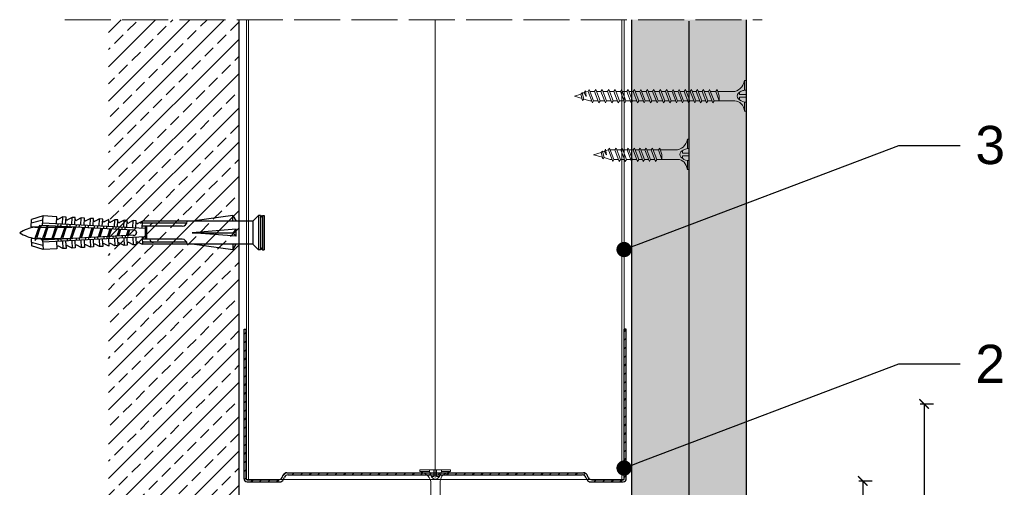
# Model space of a CAD drawing. Header units: millimetres. Extents: x 311 to 5395, y 1032 to 1644.
# Tile 30 of 30: x 5138 to 5395, y 1522 to 1644. Entities that reach past the tile are written whole.
import ezdxf
from ezdxf import colors
from ezdxf.entities.mleader import LeaderData, LeaderLine
from ezdxf.math import Vec2, Vec3

# ---------------------------------------------------------------- set-up
doc = ezdxf.new("R2010")
doc.units = ezdxf.units.MM
doc.linetypes.add('ACAD_ISO02W100', pattern=[15, 12, -3])
for name, color, linetype, lineweight in [('_ISOVER WELNA', 7, 'BATTING', 9), ('_RIGIPS AKCESORIA', 7, 'Continuous', 18), ('_RIGIPS G-K', 7, 'Continuous', 25), ('_RIGIPS PROFIL', 7, 'Continuous', 18), ('OPISY', 7, 'Continuous', 9), ('PRZERYWANA', 7, 'ACAD_ISO02W100', 9), ('WYMIARY', 7, 'Continuous', 25)]:
    doc.layers.add(name, color=color, linetype=linetype, lineweight=lineweight)
doc.styles.get("Standard").update_dxf_attribs({"font": 'arial.ttf'})
doc.linetypes.add('BATTING', pattern='A,0.00254,-2.54,[134,ltypeshp.shx,S=2.54,R=0,X=-2.54,Y=0],-5.08,[134,ltypeshp.shx,S=2.54,R=180,X=2.54,Y=0],-2.54', length=10.16254)
doc.dimstyles.new('ISO-25', dxfattribs={"dimtxt": 5, "dimasz": 2.5, "dimexe": 2.5, "dimexo": 0.625, "dimtad": 1, "dimtxsty": 'Standard', "dimblk": 'ARCHTICK', "dimcen": 2.5, "dimadec": 0, "dimazin": 0, "dimtfac": 1, "dimtmove": 0, "dimatfit": 3, "dimfxl": 1, "dimfxlon": 1, "dimarcsym": 0})
pattern_1 = [(45, (6715.6008, -1052.7205), (-1.122532, 3.367596), [0, -3.175])]

# ---------------------------------------------------------------- blocks, each defined once
blk = doc.blocks.new('TN 25')
at = {"layer": '_RIGIPS AKCESORIA'}
for p, q in [((0, -0.84), (0, 7.16)), ((0, 7.16), (0.46, 7.16)), ((0.46, 7.16), (0.46, 4.78)), ((0.46, 4.78), (0, 4.78)), ((0, 3.5), (1.77, 3.5)), ((0, 2.83), (1.77, 2.83)), ((1.77, 3.5), (1.77, 4.2)), ((1.77, 2.83), (1.77, 2.18)), ((3.02, 4.46), (8.47, 4.46)), ((7.12, 4.46), (7.12, 3.18)), ((8.03, 2.01), (7.12, 4.46)), ((7.12, 3.18), (7.65, 1.53)), ((8.47, 4.46), (8.79, 5)), ((9.61, 1.51), (8.47, 4.46)), ((8.79, 5), (9.93, 2.01)), ((9, 4.46), (10.1, 4.46)), ((10.1, 4.46), (10.41, 5)), ((11.23, 1.51), (10.1, 4.46)), ((10.41, 5), (11.56, 2.01)), ((10.62, 4.46), (11.67, 4.46)), ((11.67, 4.46), (11.99, 5)), ((12.81, 1.51), (11.67, 4.46)), ((11.99, 5), (13.14, 2.01)), ((12.2, 4.46), (13.21, 4.46)), ((13.21, 4.46), (13.52, 5)), ((14.34, 1.51), (13.21, 4.46)), ((13.52, 5), (14.67, 2.01)), ((13.73, 4.46), (14.8, 4.46)), ((14.8, 4.46), (15.12, 5)), ((15.94, 1.51), (14.8, 4.46)), ((15.12, 5), (16.26, 2.01)), ((15.33, 4.46), (16.42, 4.46)), ((16.42, 4.46), (16.73, 5)), ((17.55, 1.51), (16.42, 4.46)), ((16.73, 5), (17.88, 2.01)), ((16.94, 4.46), (17.99, 4.46)), ((17.99, 4.46), (18.31, 5)), ((19.13, 1.51), (17.99, 4.46)), ((18.31, 5), (19.45, 2.01)), ((18.52, 4.46), (19.68, 4.46)), ((19.68, 4.46), (20, 5)), ((20.82, 1.51), (19.68, 4.46)), ((20, 5), (21.14, 2.01)), ((20.21, 4.46), (20.7, 4.46)), ((20.7, 4.46), (22.28, 3.98)), ((21.85, 1.83), (21.67, 3.28)), ((21.67, 3.28), (22.14, 2.4)), ((22.28, 3.98), (22.56, 4.37)), ((22.7, 2.36), (22.28, 3.98)), ((22.56, 4.37), (23.03, 2.71)), ((23.03, 2.71), (22.7, 2.36)), ((22.71, 3.85), (25, 3.24)), ((25, 3.24), (23.03, 2.71)), ((0.46, 1.64), (0, 1.64)), ((0.46, -0.84), (0.46, 1.64)), ((7.49, 2.01), (3.55, 2.01)), ((7.65, 1.53), (8.03, 2.01)), ((9.41, 2.01), (8.03, 2.01)), ((9.93, 2.01), (9.61, 1.51)), ((11.04, 2.01), (9.93, 2.01)), ((11.56, 2.01), (11.23, 1.51)), ((12.61, 2.01), (11.56, 2.01)), ((13.14, 2.01), (12.81, 1.51)), ((14.15, 2.01), (13.14, 2.01)), ((14.67, 2.01), (14.34, 1.51)), ((15.74, 2.01), (14.67, 2.01)), ((16.26, 2.01), (15.94, 1.51)), ((17.36, 2.01), (16.26, 2.01)), ((17.88, 2.01), (17.55, 1.51)), ((18.93, 2.01), (17.88, 2.01)), ((19.45, 2.01), (19.13, 1.51)), ((19.45, 2.01), (20.62, 2.01)), ((21.14, 2.01), (20.82, 1.51)), ((21.14, 2.01), (21.81, 2.12)), ((22.14, 2.4), (21.85, 1.83)), ((22.7, 2.36), (22.14, 2.4)), ((0, -0.84), (0.46, -0.84))]:
    blk.add_line(p, q, dxfattribs=at)
for centre, major_axis, ratio, start_param, end_param in [((3.09, 7.67), (0.17, 3.2), 0.826134, 1.773653, 3.180586), ((-0.04, 0.9), (0, 3.93), 0.848176, -0.720942, -0.151112), ((1.66, 3.18), (0, 0.895), 0.848176, -1.552777, -0.720942), ((1.66, 3.18), (0, 0.895), 0.848176, 3.862535, 4.730408), ((3.37, -1.57), (0.28, 3.57), 0.832181, 0.035984, 1.430787), ((-2.73, 15.91), (0, 14.76), 0.848176, 3.399396, 3.475072), ((0.59, 4.62), (0, 2.81), 0.848176, 3.475072, 3.862535)]:
    blk.add_ellipse(centre, major_axis=major_axis, ratio=ratio, start_param=start_param, end_param=end_param, dxfattribs=at)
blk = doc.blocks.new('_ArchTick')
at = {"color": 0, "linetype": 'ByBlock', "const_width": 0.15}
blk.add_lwpolyline([(-0.5, -0.5), (0.5, 0.5)], dxfattribs=at)
blk = doc.blocks.new('*D37')
at = {"layer": 'Defpoints', "color": 0, "transparency": 16777216}
for p in [(5296.17, 1523.26), (5297.83, 1503.65), (5358.27, 1503.65)]:
    blk.add_point(p, dxfattribs=at)
at = {"layer": 'WYMIARY', "color": 0, "lineweight": -2, "transparency": 16777216}
for p, q in [((5357.27, 1523.26), (5360.77, 1523.26)), ((5358.27, 1523.26), (5358.27, 1503.65)), ((5357.27, 1503.65), (5360.77, 1503.65))]:
    blk.add_line(p, q, dxfattribs=at)
at = {"layer": 'WYMIARY', "color": 0, "lineweight": -2, "transparency": 16777216, "xscale": 2.5, "yscale": 2.5, "zscale": 2.5}
for p, rotation in [((5358.27, 1523.26), 90), ((5358.27, 1503.65), 270)]:
    blk.add_blockref('_ArchTick', p, dxfattribs=dict(at, rotation=rotation))
at = {"layer": 'WYMIARY', "color": 0, "transparency": 16777216, "insert": (5355.1, 1513.46), "char_height": 5, "attachment_point": 5, "rotation": 90}
blk.add_mtext('≤20', dxfattribs=at)
blk = doc.blocks.new('*D40')
at = {"layer": 'Defpoints', "color": 0, "transparency": 16777216}
for p in [(5296.4, 1543.43), (5322.83, 1421.15), (5374.32, 1421.15)]:
    blk.add_point(p, dxfattribs=at)
at = {"layer": 'WYMIARY', "color": 0, "lineweight": -2, "transparency": 16777216}
for p, q in [((5373.32, 1543.43), (5376.82, 1543.43)), ((5374.32, 1543.43), (5374.32, 1421.15)), ((5373.32, 1421.15), (5376.82, 1421.15))]:
    blk.add_line(p, q, dxfattribs=at)
at = {"layer": 'WYMIARY', "color": 0, "lineweight": -2, "transparency": 16777216, "xscale": 2.5, "yscale": 2.5, "zscale": 2.5}
for p, rotation in [((5374.32, 1543.43), 90), ((5374.32, 1421.15), 270)]:
    blk.add_blockref('_ArchTick', p, dxfattribs=dict(at, rotation=rotation))
at = {"layer": 'WYMIARY', "color": 0, "transparency": 16777216, "insert": (5371.14, 1482.29), "char_height": 5, "attachment_point": 5, "rotation": 90}
blk.add_mtext('≤150', dxfattribs=at)
blk = doc.blocks.new('_Dot')
at = {"color": 0, "linetype": 'ByBlock', "lineweight": -2}
blk.add_line((-0.5, 0), (-1, 0), dxfattribs=at)
at = {"color": 0, "linetype": 'ByBlock', "const_width": 0.5}
blk.add_lwpolyline([(-0.25, 0, 1), (0.25, 0, 1)], format="xyb", close=True, dxfattribs=at)
blk = doc.blocks.new('kolek rozprezny komplet 60')
for p, q in [((393.81, 219.85), (390.76, 218.91)), ((393.68, 217.35), (393.81, 219.85)), ((397.41, 219.66), (393.81, 219.85)), ((397.31, 217.76), (397.41, 219.66)), ((399, 219.58), (397.82, 218.98)), ((398.9, 217.68), (399, 219.58)), ((399.8, 219.54), (399, 219.58)), ((399.7, 217.64), (399.8, 219.54)), ((401.4, 219.45), (400.22, 218.85)), ((401.3, 217.56), (401.4, 219.45)), ((402.2, 219.41), (401.4, 219.45)), ((402.1, 217.51), (402.2, 219.41)), ((403.8, 219.33), (402.61, 218.72)), ((403.7, 217.43), (403.8, 219.33)), ((404.6, 219.29), (403.8, 219.33)), ((404.5, 217.39), (404.6, 219.29)), ((406.19, 219.2), (405.01, 218.6)), ((406.09, 217.3), (406.19, 219.2)), ((406.99, 219.16), (406.19, 219.2)), ((406.89, 217.26), (406.99, 219.16)), ((408.59, 219.08), (407.41, 218.47)), ((408.49, 217.18), (408.59, 219.08)), ((409.39, 219.03), (408.59, 219.08)), ((409.29, 217.14), (409.39, 219.03)), ((443.47, 219.95), (432.8, 218.45)), ((443.47, 218.45), (443.47, 219.95)), ((443.47, 219.95), (444.34, 218.45)), ((450.17, 219.95), (448.67, 218.45)), ((450.17, 219.95), (450.17, 210.95)), ((450.67, 219.95), (450.17, 219.95)), ((450.67, 219.95), (450.67, 210.95)), ((450.67, 219.35), (451.17, 219.95)), ((451.17, 219.95), (451.67, 219.95)), ((451.17, 219.95), (451.17, 210.95)), ((451.67, 219.95), (451.67, 210.95)), ((390.66, 217.01), (390.76, 218.91)), ((393.15, 216.88), (390.66, 217.01)), ((393.75, 218.75), (390.71, 217.96)), ((391.67, 216.95), (392.67, 216.95)), ((392.67, 216.95), (391.67, 213.95)), ((392.67, 216.95), (392.07, 213.95)), ((393.07, 216.95), (392.07, 213.95)), ((392.67, 216.95), (393.04, 217.45)), ((393.07, 216.95), (393.04, 217.45)), ((393.07, 216.95), (394.67, 216.95)), ((394.67, 216.95), (393.67, 213.95)), ((417.38, 216.11), (393.68, 217.35)), ((420.47, 216.55), (393.71, 217.95)), ((394.67, 216.95), (394.07, 213.95)), ((395.07, 216.95), (394.07, 213.95)), ((394.67, 216.95), (394.92, 217.29)), ((395.07, 216.95), (395.05, 217.28)), ((395.07, 216.95), (397.07, 216.95)), ((397.07, 216.95), (396.07, 213.95)), ((397.07, 216.95), (396.47, 213.95)), ((397.47, 216.95), (396.47, 213.95)), ((397.07, 216.95), (397.23, 217.17)), ((397.47, 216.95), (397.46, 217.16)), ((397.47, 216.95), (399.47, 216.95)), ((397.67, 217.14), (397.71, 217.74)), ((398.47, 217.1), (398.5, 217.7)), ((399.47, 216.95), (398.47, 213.95)), ((399.47, 216.95), (398.87, 213.95)), ((399.87, 216.95), (398.87, 213.95)), ((399.47, 216.95), (399.55, 217.05)), ((399.87, 216.95), (399.87, 217.03)), ((399.87, 216.95), (401.38, 216.95)), ((400.07, 217.02), (400.1, 217.62)), ((400.87, 216.98), (400.9, 217.58)), ((401.87, 216.92), (400.87, 213.95)), ((401.87, 216.92), (401.27, 213.95)), ((402.26, 216.9), (401.27, 213.95)), ((402.47, 216.89), (402.5, 217.49)), ((403.27, 216.85), (403.3, 217.45)), ((404.22, 216.8), (403.31, 214.05)), ((404.24, 216.8), (403.7, 214.07)), ((404.62, 216.78), (403.72, 214.07)), ((404.86, 216.77), (404.9, 217.37)), ((405.66, 216.73), (405.69, 217.32)), ((406.58, 216.68), (405.75, 214.18)), ((406.62, 216.68), (406.12, 214.2)), ((406.98, 216.66), (406.16, 214.2)), ((407.26, 216.64), (407.29, 217.24)), ((408.06, 216.6), (408.09, 217.2)), ((408.94, 216.55), (408.19, 214.31)), ((408.99, 216.55), (408.55, 214.33)), ((409.34, 216.53), (408.6, 214.33)), ((409.66, 216.52), (409.69, 217.12)), ((410.99, 218.95), (409.8, 218.35)), ((410.46, 216.47), (410.49, 217.07)), ((411.3, 216.43), (410.64, 214.44)), ((410.89, 217.05), (410.99, 218.95)), ((411.37, 216.43), (410.98, 214.45)), ((411.69, 216.41), (411.04, 214.46)), ((412.59, 218.87), (411.4, 218.26)), ((412.05, 216.39), (412.09, 216.99)), ((412.49, 216.97), (412.59, 218.87)), ((413.38, 218.82), (412.59, 218.87)), ((412.85, 216.35), (412.89, 216.95)), ((413.28, 216.93), (413.38, 218.82)), ((414.98, 218.74), (413.8, 218.14)), ((414.45, 216.27), (414.48, 216.86)), ((414.88, 216.84), (414.98, 218.74)), ((415.78, 218.7), (414.98, 218.74)), ((415.25, 216.22), (415.28, 216.82)), ((415.68, 216.8), (415.78, 218.7)), ((417.38, 218.62), (416.2, 218.01)), ((417.28, 216.72), (417.38, 218.62)), ((418.18, 218.57), (417.38, 218.62)), ((418.08, 216.68), (418.18, 218.57)), ((419.78, 218.49), (418.59, 217.89)), ((419.68, 216.59), (419.78, 218.49)), ((430.17, 217.15), (419.71, 217.15)), ((431.37, 217.95), (419.75, 217.95)), ((448.67, 218.45), (419.77, 218.45)), ((420.47, 217.15), (420.47, 213.75)), ((420.67, 217.15), (420.67, 213.75)), ((420.87, 217.15), (420.87, 213.75)), ((448.67, 218.45), (448.67, 212.45)), ((448.67, 216.95), (448.67, 213.95)), ((393.15, 214.02), (390.66, 213.89)), ((390.66, 213.89), (390.76, 211.99)), ((391.67, 213.95), (391.71, 213.45)), ((391.71, 213.45), (392.07, 213.95)), ((392.07, 213.95), (393.67, 213.95)), ((393.67, 213.95), (393.7, 213.55)), ((417.38, 214.79), (393.68, 213.55)), ((420.47, 214.35), (393.71, 212.95)), ((393.78, 213.55), (394.07, 213.95)), ((394.07, 213.95), (396.07, 213.95)), ((396.07, 213.95), (396.09, 213.67)), ((396.28, 213.68), (396.47, 213.95)), ((396.47, 213.95), (398.47, 213.95)), ((398.47, 213.95), (398.48, 213.8)), ((398.77, 213.81), (398.87, 213.95)), ((398.87, 213.95), (400.87, 213.95)), ((400.07, 213.88), (400.1, 213.28)), ((400.87, 213.95), (400.88, 213.92)), ((400.87, 213.92), (400.9, 213.32)), ((401.27, 213.95), (401.38, 213.95)), ((401.27, 213.94), (401.27, 213.95)), ((402.47, 214.01), (402.5, 213.41)), ((403.27, 214.05), (403.3, 213.45)), ((404.86, 214.13), (404.9, 213.53)), ((405.66, 214.17), (405.69, 213.58)), ((407.26, 214.26), (407.29, 213.66)), ((408.06, 214.3), (408.09, 213.7)), ((409.66, 214.38), (409.69, 213.79)), ((410.46, 214.43), (410.49, 213.83)), ((410.89, 213.85), (410.99, 211.95)), ((412.05, 214.51), (412.09, 213.91)), ((412.49, 213.93), (412.59, 212.03)), ((412.85, 214.55), (412.89, 213.95)), ((413.66, 216.31), (413.08, 214.56)), ((413.28, 213.97), (413.38, 212.08)), ((413.75, 216.3), (413.4, 214.58)), ((414.05, 216.29), (413.49, 214.58)), ((414.45, 214.64), (414.48, 214.04)), ((414.88, 214.06), (414.98, 212.16)), ((415.25, 214.68), (415.28, 214.08)), ((416.02, 216.18), (415.52, 214.69)), ((415.68, 214.1), (415.78, 212.2)), ((416.12, 216.18), (415.83, 214.71)), ((416.41, 216.16), (415.93, 214.71)), ((417.28, 214.18), (417.38, 212.29)), ((418.22, 215.58), (418.01, 214.95)), ((418.08, 214.22), (418.18, 212.33)), ((419.68, 214.31), (419.78, 212.41)), ((444.34, 216.37), (432.8, 215.45)), ((432.8, 215.45), (443.47, 215.45)), ((444.34, 214.53), (432.8, 215.45)), ((444.34, 216.37), (443.47, 215.45)), ((444.34, 214.53), (443.47, 215.45)), ((444.34, 214.53), (444.34, 216.37)), ((393.75, 212.15), (390.71, 212.94)), ((393.81, 211.05), (390.76, 211.99)), ((393.68, 213.55), (393.81, 211.05)), ((397.41, 211.24), (393.81, 211.05)), ((397.31, 213.14), (397.41, 211.24)), ((397.67, 213.76), (397.71, 213.16)), ((399, 211.32), (397.82, 211.93)), ((398.47, 213.8), (398.5, 213.2)), ((398.9, 213.22), (399, 211.32)), ((399.8, 211.36), (399, 211.32)), ((399.7, 213.26), (399.8, 211.36)), ((401.4, 211.45), (400.22, 212.05)), ((401.3, 213.35), (401.4, 211.45)), ((402.2, 211.49), (401.4, 211.45)), ((402.1, 213.39), (402.2, 211.49)), ((403.8, 211.57), (402.61, 212.18)), ((403.7, 213.47), (403.8, 211.57)), ((404.6, 211.62), (403.8, 211.57)), ((404.5, 213.51), (404.6, 211.62)), ((406.19, 211.7), (405.01, 212.3)), ((406.09, 213.6), (406.19, 211.7)), ((406.99, 211.74), (406.19, 211.7)), ((406.89, 213.64), (406.99, 211.74)), ((408.59, 211.82), (407.41, 212.43)), ((408.49, 213.72), (408.59, 211.82)), ((409.39, 211.87), (408.59, 211.82)), ((409.29, 213.76), (409.39, 211.87)), ((410.99, 211.95), (409.8, 212.55)), ((412.59, 212.03), (411.4, 212.64)), ((413.38, 212.08), (412.59, 212.03)), ((414.98, 212.16), (413.8, 212.76)), ((415.78, 212.2), (414.98, 212.16)), ((417.38, 212.29), (416.2, 212.89)), ((418.18, 212.33), (417.38, 212.29)), ((419.78, 212.41), (418.59, 213.01)), ((430.17, 213.75), (419.71, 213.75)), ((431.37, 212.95), (419.75, 212.95)), ((448.67, 212.45), (419.77, 212.45)), ((443.47, 210.95), (432.8, 212.45)), ((443.47, 212.45), (443.47, 210.95)), ((443.47, 210.95), (444.34, 212.45)), ((450.17, 210.95), (448.67, 212.45)), ((450.67, 211.55), (451.17, 210.95)), ((450.67, 210.95), (450.17, 210.95)), ((451.17, 210.95), (451.67, 210.95))]:
    blk.add_line(p, q)
for centre, radius, start, end in [((397.68, 219.24), 0.3, 177, 297), ((400.08, 219.12), 0.3, 177, 297), ((402.48, 218.99), 0.3, 177, 297), ((393.41, 206.24), 10.85, 99.2038, 121.9083), ((393.65, 216.85), 0.5, 87, 177), ((404.87, 218.87), 0.3, 177, 297), ((407.27, 218.74), 0.3, 177, 297), ((409.67, 218.61), 0.3, 177, 297), ((411.27, 218.53), 0.3, 177, 297), ((413.66, 218.41), 0.3, 177, 297), ((416.06, 218.28), 0.3, 177, 297), ((418.46, 218.15), 0.3, 177, 297), ((422.67, 216.95), 1, 90, 168.463), ((430.17, 218.45), 1.3, 270, 0), ((393.41, 224.66), 10.85, 238.0917, 260.7962), ((393.65, 214.05), 0.5, 183, 273), ((417.55, 215.45), 0.682, 255.8604, 104.1386), ((397.68, 211.66), 0.3, 63, 183), ((400.08, 211.78), 0.3, 63, 183), ((402.48, 211.91), 0.3, 63, 183), ((404.87, 212.03), 0.3, 63, 183), ((407.27, 212.16), 0.3, 63, 183), ((409.67, 212.29), 0.3, 63, 183), ((411.27, 212.37), 0.3, 63, 183), ((413.66, 212.5), 0.3, 63, 183), ((416.06, 212.62), 0.3, 63, 183), ((418.46, 212.75), 0.3, 63, 183), ((422.67, 213.95), 1, 191.537, 270), ((430.17, 212.45), 1.3, 0, 90)]:
    blk.add_arc(centre, radius, start, end)
blk = doc.blocks.new('UW 100 ULTRASTIL')
h = blk.add_hatch()
h.set_pattern_fill('ANSI31', color=256, scale=0.5, style=0)
h.paths.add_polyline_path([(166.82, 2.35), (89.14, 2.35, 0.286951), (88.24, 1.79), (87.91, 1.11, -0.286951), (87.01, 0.55), (78.78, 0.55, -0.414214), (78.53, 0.8), (78.53, 40), (77.98, 40), (77.98, 0.8, 0.414214), (78.78, 0), (87.35, 0, 0.286951), (88.25, 0.56), (88.58, 1.24, -0.286951), (89.48, 1.8), (166.48, 1.8, -0.286951), (167.38, 1.24), (167.71, 0.56, 0.286951), (168.61, 0), (177.18, 0, 0.414214), (177.98, 0.8), (177.98, 40), (177.43, 40), (177.43, 0.8, -0.414214), (177.18, 0.55), (168.95, 0.55, -0.286951), (168.05, 1.11), (167.72, 1.79, 0.286951)])
for p, q in [((77.98, 0.8), (77.98, 40)), ((77.98, 40), (78.53, 40)), ((78.53, 0.8), (78.53, 40)), ((177.43, 0.8), (177.43, 40)), ((177.98, 40), (177.43, 40)), ((177.98, 0.8), (177.98, 40)), ((78.78, 0.55), (87.01, 0.55)), ((78.78, 0), (87.35, 0)), ((87.91, 1.11), (88.24, 1.79)), ((88.25, 0.56), (88.58, 1.24)), ((89.14, 2.35), (166.82, 2.35)), ((89.48, 1.8), (166.48, 1.8)), ((167.71, 0.56), (167.38, 1.24)), ((168.05, 1.11), (167.72, 1.79)), ((168.61, 0), (177.18, 0)), ((168.95, 0.55), (177.18, 0.55))]:
    blk.add_line(p, q)
for centre, radius, start, end in [((78.78, 0.8), 0.8, 180, 270), ((78.78, 0.8), 0.25, 180, 270), ((87.01, 1.55), 1, 270, 334.0435), ((87.35, 1), 1, 270, 334.0435), ((89.14, 1.35), 1, 90, 154.0435), ((89.48, 0.8), 1, 90, 154.0435), ((166.48, 0.8), 1, 25.9565, 90), ((166.82, 1.35), 1, 25.9565, 90), ((168.61, 1), 1, 205.9565, 270), ((168.95, 1.55), 1, 205.9565, 270), ((177.18, 0.8), 0.8, 270, 0), ((177.18, 0.8), 0.25, 270, 0)]:
    blk.add_arc(centre, radius, start, end)
blk = doc.blocks.new('TN 45')
at = {"layer": '_RIGIPS AKCESORIA'}
for p, q in [((0, -0.84), (0, 7.16)), ((0, 7.16), (0.46, 7.16)), ((0.46, 7.16), (0.46, 4.78)), ((0.46, 4.78), (0, 4.78)), ((0, 3.5), (1.77, 3.5)), ((0, 2.83), (1.77, 2.83)), ((1.77, 3.5), (1.77, 4.2)), ((1.77, 2.83), (1.77, 2.18)), ((3.02, 4.46), (8.47, 4.46)), ((7.12, 4.46), (7.12, 3.18)), ((8.03, 2.01), (7.12, 4.46)), ((7.12, 3.18), (7.65, 1.53)), ((8.47, 4.46), (8.79, 5)), ((9.61, 1.51), (8.47, 4.46)), ((8.79, 5), (9.93, 2.01)), ((9, 4.46), (10.1, 4.46)), ((10.1, 4.46), (10.41, 5)), ((11.23, 1.51), (10.1, 4.46)), ((10.41, 5), (11.56, 2.01)), ((10.62, 4.46), (11.67, 4.46)), ((11.67, 4.46), (11.99, 5)), ((12.81, 1.51), (11.67, 4.46)), ((11.99, 5), (13.14, 2.01)), ((12.2, 4.46), (13.21, 4.46)), ((13.21, 4.46), (13.52, 5)), ((14.34, 1.51), (13.21, 4.46)), ((13.52, 5), (14.67, 2.01)), ((13.73, 4.46), (14.8, 4.46)), ((14.8, 4.46), (15.12, 5)), ((15.94, 1.51), (14.8, 4.46)), ((15.12, 5), (16.26, 2.01)), ((15.33, 4.46), (16.42, 4.46)), ((16.42, 4.46), (16.73, 5)), ((17.55, 1.51), (16.42, 4.46)), ((16.73, 5), (17.88, 2.01)), ((16.94, 4.46), (17.99, 4.46)), ((17.99, 4.46), (18.31, 5)), ((19.13, 1.51), (17.99, 4.46)), ((18.31, 5), (19.45, 2.01)), ((18.52, 4.46), (19.68, 4.46)), ((19.68, 4.46), (20, 5)), ((20.82, 1.51), (19.68, 4.46)), ((20, 5), (21.14, 2.01)), ((20.21, 4.46), (21.37, 4.46)), ((21.37, 4.46), (21.69, 5)), ((22.51, 1.51), (21.37, 4.46)), ((21.69, 5), (22.83, 2.01)), ((21.9, 4.46), (23.06, 4.46)), ((23.06, 4.46), (23.38, 5)), ((24.2, 1.51), (23.06, 4.46)), ((23.38, 5), (24.52, 2.01)), ((23.59, 4.46), (24.75, 4.46)), ((24.75, 4.46), (25.07, 5)), ((25.89, 1.51), (24.75, 4.46)), ((25.07, 5), (26.21, 2.01)), ((25.28, 4.46), (26.44, 4.46)), ((26.44, 4.46), (26.76, 5)), ((27.58, 1.51), (26.44, 4.46)), ((26.76, 5), (27.9, 2.01)), ((26.96, 4.46), (28.13, 4.46)), ((28.13, 4.46), (28.45, 5)), ((29.27, 1.51), (28.13, 4.46)), ((28.45, 5), (29.59, 2.01)), ((28.65, 4.46), (29.82, 4.46)), ((29.82, 4.46), (30.14, 5)), ((30.96, 1.51), (29.82, 4.46)), ((30.14, 5), (31.28, 2.01)), ((30.34, 4.46), (31.51, 4.46)), ((31.51, 4.46), (31.83, 5)), ((32.65, 1.51), (31.51, 4.46)), ((31.83, 5), (32.97, 2.01)), ((32.03, 4.46), (33.2, 4.46)), ((33.2, 4.46), (33.52, 5)), ((34.34, 1.51), (33.2, 4.46)), ((33.52, 5), (34.66, 2.01)), ((33.72, 4.46), (34.89, 4.46)), ((34.89, 4.46), (35.21, 5)), ((36.03, 1.51), (34.89, 4.46)), ((35.21, 5), (36.35, 2.01)), ((35.41, 4.46), (36.58, 4.46)), ((36.58, 4.46), (36.9, 5)), ((37.72, 1.51), (36.58, 4.46)), ((36.9, 5), (38.04, 2.01)), ((37.1, 4.46), (38.27, 4.46)), ((38.27, 4.46), (38.59, 5)), ((39.41, 1.51), (38.27, 4.46)), ((38.59, 5), (39.73, 2.01)), ((38.79, 4.46), (39.96, 4.46)), ((39.96, 4.46), (40.28, 5)), ((41.1, 1.51), (39.96, 4.46)), ((40.28, 5), (41.42, 2.01)), ((40.48, 4.46), (40.98, 4.46)), ((40.98, 4.46), (42.56, 3.98)), ((42.13, 1.83), (41.95, 3.28)), ((41.95, 3.28), (42.42, 2.4)), ((42.56, 3.98), (42.84, 4.37)), ((42.98, 2.36), (42.56, 3.98)), ((42.84, 4.37), (43.31, 2.71)), ((43.31, 2.71), (42.98, 2.36)), ((42.99, 3.85), (45, 3.24)), ((45, 3.24), (43.31, 2.71)), ((0.46, 1.64), (0, 1.64)), ((0.46, -0.84), (0.46, 1.64)), ((7.49, 2.01), (3.55, 2.01)), ((7.65, 1.53), (8.03, 2.01)), ((9.41, 2.01), (8.03, 2.01)), ((9.93, 2.01), (9.61, 1.51)), ((11.04, 2.01), (9.93, 2.01)), ((11.56, 2.01), (11.23, 1.51)), ((12.61, 2.01), (11.56, 2.01)), ((13.14, 2.01), (12.81, 1.51)), ((14.15, 2.01), (13.14, 2.01)), ((14.67, 2.01), (14.34, 1.51)), ((15.74, 2.01), (14.67, 2.01)), ((16.26, 2.01), (15.94, 1.51)), ((17.36, 2.01), (16.26, 2.01)), ((17.88, 2.01), (17.55, 1.51)), ((18.93, 2.01), (17.88, 2.01)), ((19.45, 2.01), (19.13, 1.51)), ((19.45, 2.01), (20.62, 2.01)), ((20.62, 2.01), (19.57, 2.01)), ((21.14, 2.01), (20.82, 1.51)), ((21.14, 2.01), (22.31, 2.01)), ((22.31, 2.01), (21.26, 2.01)), ((22.83, 2.01), (22.51, 1.51)), ((22.83, 2.01), (24, 2.01)), ((24, 2.01), (22.95, 2.01)), ((24.52, 2.01), (24.2, 1.51)), ((24.52, 2.01), (25.69, 2.01)), ((25.69, 2.01), (24.64, 2.01)), ((26.21, 2.01), (25.89, 1.51)), ((26.21, 2.01), (27.38, 2.01)), ((27.38, 2.01), (26.33, 2.01)), ((27.9, 2.01), (27.58, 1.51)), ((27.9, 2.01), (29.07, 2.01)), ((29.07, 2.01), (28.02, 2.01)), ((29.59, 2.01), (29.27, 1.51)), ((29.59, 2.01), (30.76, 2.01)), ((30.76, 2.01), (29.71, 2.01)), ((31.28, 2.01), (30.96, 1.51)), ((31.28, 2.01), (32.45, 2.01)), ((32.45, 2.01), (31.4, 2.01)), ((32.97, 2.01), (32.65, 1.51)), ((32.97, 2.01), (34.14, 2.01)), ((34.14, 2.01), (33.09, 2.01)), ((34.66, 2.01), (34.34, 1.51)), ((34.66, 2.01), (35.83, 2.01)), ((35.83, 2.01), (34.78, 2.01)), ((36.35, 2.01), (36.03, 1.51)), ((36.35, 2.01), (37.52, 2.01)), ((37.52, 2.01), (36.47, 2.01)), ((38.04, 2.01), (37.72, 1.51)), ((38.04, 2.01), (39.21, 2.01)), ((39.21, 2.01), (38.16, 2.01)), ((39.73, 2.01), (39.41, 1.51)), ((39.73, 2.01), (40.9, 2.01)), ((41.42, 2.01), (41.1, 1.51)), ((41.42, 2.01), (42.09, 2.12)), ((42.42, 2.4), (42.13, 1.83)), ((42.98, 2.36), (42.42, 2.4)), ((0, -0.84), (0.46, -0.84))]:
    blk.add_line(p, q, dxfattribs=at)
for centre, major_axis, ratio, start_param, end_param in [((3.09, 7.67), (0.17, 3.2), 0.826134, 1.773653, 3.180586), ((-0.04, 0.9), (0, 3.93), 0.848176, -0.720942, -0.151112), ((1.66, 3.18), (0, 0.895), 0.848176, -1.552777, -0.720942), ((1.66, 3.18), (0, 0.895), 0.848176, 3.862535, 4.730408), ((3.37, -1.57), (0.28, 3.57), 0.832181, 0.035984, 1.430787), ((-2.73, 15.91), (0, 14.76), 0.848176, 3.399396, 3.475072), ((0.59, 4.62), (0, 2.81), 0.848176, 3.475072, 3.862535)]:
    blk.add_ellipse(centre, major_axis=major_axis, ratio=ratio, start_param=start_param, end_param=end_param, dxfattribs=at)

msp = doc.modelspace()

# ---------------------------------------------------------------- hatches: boundary and pattern name
at = {"layer": '_RIGIPS G-K'}
h = msp.add_hatch(dxfattribs=at)
h.set_pattern_fill('ANSI33', color=256)
h.paths.add_polyline_path([(5195.026, 1644.004), (5160.926, 1644.004), (5160.926, 1228.297), (5195.026, 1228.297)])
h = msp.add_hatch(dxfattribs=at)
h.set_pattern_fill('DOTS', color=256, scale=2, angle=45, style=0)
h.set_pattern_definition(pattern_1)
h.paths.add_polyline_path([(5297.826, 1451.15), (5297.826, 1228.297), (5312.385, 1229.086), (5312.385, 1451.94)])
h.paths.add_polyline_path([(5297.826, 1644.004), (5297.826, 1471.15), (5312.854, 1471.15), (5312.854, 1644.004)])
h = msp.add_hatch(dxfattribs=at)
h.set_pattern_fill('DOTS', color=256, scale=2, angle=45, style=0)
h.set_pattern_definition(pattern_1)
h.paths.add_polyline_path([(5312.854, 1401.15), (5312.854, 1228.297), (5327.826, 1228.297), (5327.826, 1401.15)])
h.paths.add_polyline_path([(5312.854, 1644.004), (5312.854, 1421.15), (5327.826, 1421.15), (5327.826, 1644.004)])

# ---------------------------------------------------------------- linework, layer by layer
at = {"layer": '_ISOVER WELNA', "ltscale": 4.8}
msp.add_line((5246.426, 1644.004), (5246.426, 1524.2), dxfattribs=at)
at = {"layer": '_RIGIPS G-K'}
for p, q in [((5195.026, 1644.004), (5195.026, 1228.297)), ((5297.826, 1228.297), (5297.826, 1644.004)), ((5312.854, 1227.92), (5312.854, 1643.627)), ((5327.826, 1421.15), (5327.826, 1644.004))]:
    msp.add_line(p, q, dxfattribs=at)
at = {"layer": '_RIGIPS PROFIL'}
for p, q in [((5197.026, 1644.004), (5197.026, 1523.65)), ((5197.576, 1644.004), (5197.576, 1523.65)), ((5295.276, 1644.004), (5295.276, 1523.65)), ((5295.852, 1644.004), (5295.852, 1523.65)), ((5197.026, 1523.65), (5295.826, 1523.65))]:
    msp.add_line(p, q, dxfattribs=at)
at = {"layer": 'PRZERYWANA'}
msp.add_line((5149.511, 1644.004), (5331.926, 1644.004), dxfattribs=at)

# ---------------------------------------------------------------- block references
at = {"rotation": 180}
msp.add_blockref('TN 45', (5327.826, 1627.215), dxfattribs=at)
for name, p in [('kolek rozprezny komplet 60', (4750.025, 1372.774)), ('UW 100 ULTRASTIL', (5118.423, 1523.027))]:
    msp.add_blockref(name, p)
at = {"layer": '_RIGIPS AKCESORIA'}
for p, rotation in [((5312.854, 1611.904), 180), ((5243.261, 1526.157), 270)]:
    msp.add_blockref('TN 25', p, dxfattribs=dict(at, rotation=rotation))

# ---------------------------------------------------------------- dimensions: what is measured, and where the dimension line sits
at = {"layer": 'WYMIARY'}
for base, p1, p2, text, picture, middle in [((5374.319, 1421.15), (5296.402, 1543.427), (5322.826, 1421.15), '≤150', '*D40', (5371.141, 1482.289)), ((5358.274, 1503.65), (5296.168, 1523.262), (5297.826, 1503.65), '≤20', '*D37', (5355.096, 1513.456))]:
    dim = msp.add_linear_dim(base=base, p1=p1, p2=p2, angle=90, text=text, dimstyle='ISO-25', dxfattribs=at)
    dim.commit()
    dim.dimension.update_dxf_attribs({"geometry": picture, "text_midpoint": middle})

# ---------------------------------------------------------------- leaders
at = {"layer": 'OPISY'}
ml = msp.add_multileader_mtext('Standard', dxfattribs=at)
ml.set_content('3', color=256)
ml.set_leader_properties()
ml.set_arrow_properties(name='DOT')
ml.build(insert=Vec2(0, 0))
ctx = ml.context
ctx.base_point, ctx.char_height, ctx.landing_gap_size, ctx.plane_origin = Vec3(5383.735, 1611.11), 10, 4, Vec3(5191.146, 1467.45)
notes = []
notes.append((ctx, [(0, (1, 1, 0), (5367.735, 1611.11), (1, 0), 16, [(0, [(5295.826, 1583.827)], 0, [])])]))
ctx.mtext.insert, ctx.mtext.flow_direction = Vec3(5387.735, 1616.198), 5
ml = msp.add_multileader_mtext('Standard', dxfattribs=at)
ml.set_content('2', color=256)
ml.set_leader_properties()
ml.set_arrow_properties(name='DOT')
ml.build(insert=Vec2(0, 0))
ctx = ml.context
ctx.base_point, ctx.char_height, ctx.landing_gap_size, ctx.plane_origin = Vec3(5383.735, 1553.909), 10, 4, Vec3(5191.146, 1410.249)
notes.append((ctx, [(0, (1, 1, 0), (5367.735, 1553.909), (1, 0), 16, [(0, [(5295.826, 1526.626)], 0, [])])]))
ctx.mtext.insert, ctx.mtext.flow_direction = Vec3(5387.735, 1558.909), 5
for ctx, leaders in notes:
    for number, flags, end, landing, length, lines in leaders:
        leader = LeaderData()
        leader.index, (leader.has_last_leader_line, leader.has_dogleg_vector, leader.attachment_direction) = number, flags
        leader.last_leader_point, leader.dogleg_vector, leader.dogleg_length = Vec3(end), Vec3(landing), length
        for number, points, colour, breaks in lines:
            line = LeaderLine()
            line.index, line.vertices, line.color, line.breaks = number, Vec3.list(points), colors.encode_raw_color(colour), breaks
            leader.lines.append(line)
        ctx.leaders.append(leader)

doc.saveas('drawing.dxf')
